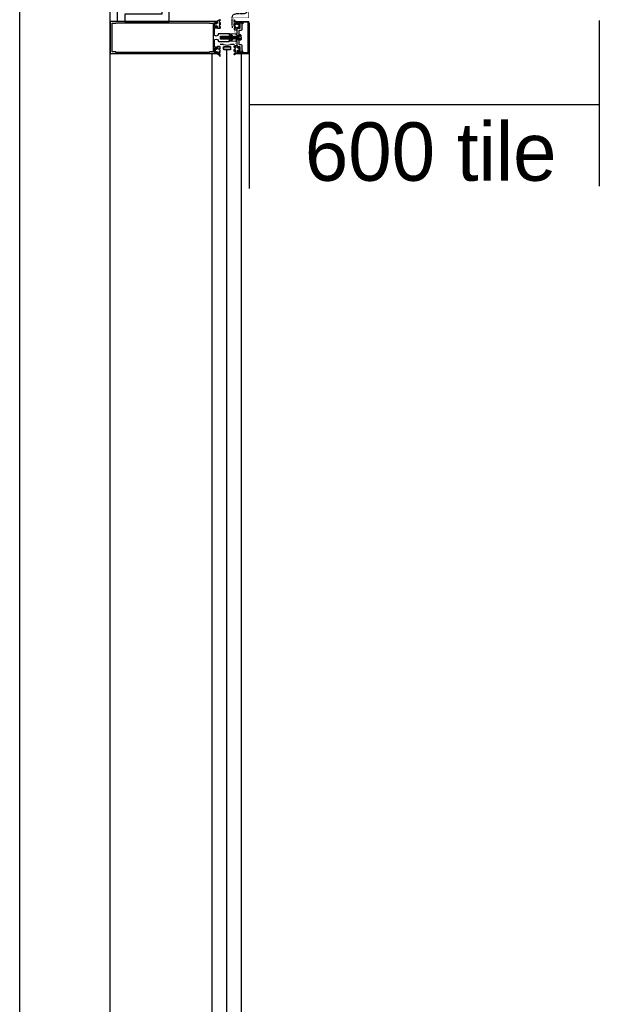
# Model space of a CAD drawing. Header units: millimetres. Extents: x -312551 to 250764, y -35891 to 59426.
# Tile 65 of 256: x -236151 to -235158, y 7377 to 9063. Entities that reach past the tile are written whole.
import ezdxf

# ---------------------------------------------------------------- set-up
doc = ezdxf.new("R2010")
doc.units = ezdxf.units.MM
doc.header["$LTSCALE"] = 2.5
doc.linetypes.add('AUSGEZOGEN', pattern=[0])
doc.linetypes.add('HIDDEN', pattern=[0.375, 0.25, -0.125])

msp = doc.modelspace()

# ---------------------------------------------------------------- linework, layer by layer
at = {"color": 8}
for p, q in [((-236150.5, -27784), (-236150.5, 58409.3)), ((-235995.5, 6209.5), (-235995.5, 9209.5)), ((-235995.5, 6209.5), (-235995.5, 9209.5)), ((-235983, 9059.5), (-235983, 9209.5)), ((-235778.8, 9059.5), (-235757.8, 9059.5)), ((-235776.3, 9057.3), (-235778.8, 9059.5)), ((-235774.3, 9058.3), (-235776.3, 9057.3)), ((-235769.6, 9058.3), (-235774.3, 9058.3)), ((-235769.6, 9055.3), (-235769.6, 9058.3)), ((-235768.1, 9055.3), (-235769.6, 9055.3)), ((-235768.1, 9058.3), (-235768.1, 9055.3)), ((-235759, 9058.3), (-235768.1, 9058.3)), ((-235759, 9005.7), (-235759, 9058.3)), ((-235757.8, 9004.5), (-235757.8, 9059.5)), ((-235757.5, 9057.3), (-235757.5, 8773.8)), ((-235157.5, 9061.3), (-235157.5, 8777.8)), ((-235801.1, 9020.1), (-235807.1, 9020.1)), ((-235802.8, 9034), (-235805.4, 9032)), ((-235802.6, 9029.9), (-235805.4, 9032)), ((-235802.8, 9034), (-235802.6, 9033.9)), ((-235802.2, 9029.4), (-235802.8, 9034)), ((-235802.1, 9034.4), (-235802.6, 9033.9)), ((-235802.2, 9029.4), (-235802.6, 9029.9)), ((-235802.1, 9034.4), (-235801.7, 9033.9)), ((-235801.3, 9029.9), (-235801.8, 9033.9)), ((-235801.8, 9029.4), (-235801.3, 9029.9)), ((-235801.2, 9034.4), (-235801.7, 9033.9)), ((-235800.8, 9029.4), (-235801.3, 9029.9)), ((-235801.2, 9034.4), (-235800.8, 9033.9)), ((-235800.3, 9034.4), (-235800.8, 9033.9)), ((-235800.3, 9034.4), (-235800.8, 9033.8)), ((-235800.3, 9029.9), (-235800.8, 9033.9)), ((-235800.8, 9029.4), (-235800.3, 9029.9)), ((-235800.3, 9034.4), (-235799.8, 9033.9)), ((-235799.8, 9029.4), (-235800.3, 9029.9)), ((-235799.8, 9029.4), (-235800.3, 9029.9)), ((-235799.7, 9029.4), (-235800.2, 9029.9)), ((-235799.3, 9029.9), (-235799.9, 9033.9)), ((-235799.3, 9034.4), (-235799.8, 9033.9)), ((-235799.8, 9029.4), (-235799.3, 9029.9)), ((-235799.3, 9034.4), (-235798.8, 9033.9)), ((-235798.8, 9029.4), (-235799.3, 9029.9)), ((-235798.4, 9029.9), (-235798.9, 9033.9)), ((-235798.3, 9034.4), (-235798.8, 9033.9)), ((-235798.8, 9029.4), (-235798.3, 9029.9)), ((-235798.3, 9034.4), (-235797.8, 9033.9)), ((-235797.8, 9029.4), (-235798.3, 9029.9)), ((-235797.4, 9029.9), (-235797.9, 9033.9)), ((-235797.3, 9034.4), (-235797.8, 9033.9)), ((-235797.8, 9029.4), (-235797.3, 9029.9)), ((-235797.3, 9034.4), (-235796.8, 9033.9)), ((-235796.8, 9029.4), (-235797.3, 9029.9)), ((-235796.4, 9029.9), (-235796.9, 9033.9)), ((-235796.4, 9034.4), (-235796.8, 9033.9)), ((-235796.8, 9029.4), (-235796.4, 9029.9)), ((-235796.4, 9034.4), (-235795.9, 9033.9)), ((-235795.9, 9029.4), (-235796.4, 9029.9)), ((-235795.4, 9034.4), (-235795.9, 9033.9)), ((-235795.4, 9029.9), (-235795.9, 9033.9)), ((-235795.9, 9029.4), (-235795.4, 9029.9)), ((-235795.4, 9034.4), (-235794.9, 9033.9)), ((-235794.9, 9029.4), (-235795.4, 9029.9)), ((-235794.4, 9034.4), (-235794.9, 9033.9)), ((-235794.4, 9029.9), (-235794.9, 9033.9)), ((-235794.9, 9029.4), (-235794.4, 9029.9)), ((-235794.4, 9034.4), (-235793.9, 9033.9)), ((-235793.9, 9029.4), (-235794.4, 9029.9)), ((-235793.4, 9034.4), (-235793.9, 9033.9)), ((-235793.4, 9029.9), (-235793.9, 9033.9)), ((-235793.9, 9029.4), (-235793.4, 9029.9)), ((-235793.4, 9034.4), (-235792.9, 9033.9)), ((-235792.9, 9029.4), (-235793.4, 9029.9)), ((-235792.4, 9034.4), (-235792.9, 9033.9)), ((-235792.4, 9029.9), (-235792.9, 9033.9)), ((-235792.9, 9029.4), (-235792.4, 9029.9)), ((-235792.4, 9034.4), (-235791.9, 9033.9)), ((-235791.9, 9029.4), (-235792.4, 9029.9)), ((-235791.4, 9034.4), (-235791.9, 9033.9)), ((-235791.4, 9029.9), (-235791.9, 9033.9)), ((-235791.9, 9029.4), (-235791.4, 9029.9)), ((-235791.4, 9034.4), (-235790.9, 9033.9)), ((-235790.9, 9029.4), (-235791.4, 9029.9)), ((-235790.4, 9034.4), (-235790.9, 9033.9)), ((-235790.4, 9029.9), (-235790.9, 9033.9)), ((-235790.9, 9029.4), (-235790.4, 9029.9)), ((-235790.5, 9034.4), (-235790, 9033.9)), ((-235790, 9029.4), (-235790.5, 9029.9)), ((-235790.4, 9034.4), (-235789.9, 9033.9)), ((-235789.9, 9029.4), (-235790.4, 9029.9)), ((-235789.6, 9029.9), (-235790.1, 9033.9)), ((-235789.5, 9034.4), (-235790, 9033.9)), ((-235790, 9029.4), (-235789.5, 9029.9)), ((-235789.5, 9034.4), (-235789, 9033.9)), ((-235789, 9029.4), (-235789.5, 9029.9)), ((-235788.6, 9029.9), (-235789.1, 9033.9)), ((-235783.1, 9020.1), (-235789.1, 9020.1)), ((-235788.5, 9034.4), (-235789, 9033.9)), ((-235789, 9029.4), (-235788.5, 9029.9)), ((-235788.5, 9034.4), (-235788, 9033.9)), ((-235788, 9029.4), (-235788.5, 9029.9)), ((-235787.6, 9029.9), (-235788.1, 9033.9)), ((-235787.5, 9034.4), (-235788, 9033.9)), ((-235788, 9029.4), (-235787.5, 9029.9)), ((-235787.5, 9034.4), (-235787, 9033.9)), ((-235787, 9029.4), (-235787.5, 9029.9)), ((-235786.6, 9029.9), (-235787.1, 9033.9)), ((-235786.6, 9034.4), (-235787, 9033.9)), ((-235787, 9029.4), (-235786.6, 9029.9)), ((-235786.6, 9034.4), (-235786.1, 9033.9)), ((-235786.1, 9029.4), (-235786.6, 9029.9)), ((-235785.6, 9034.4), (-235786.1, 9033.9)), ((-235785.6, 9029.9), (-235786.1, 9033.9)), ((-235786.1, 9029.4), (-235785.6, 9029.9)), ((-235785.6, 9034.4), (-235785.1, 9033.9)), ((-235785.1, 9029.4), (-235785.6, 9029.9)), ((-235784.6, 9034.4), (-235785.1, 9033.9)), ((-235784.6, 9029.9), (-235785.1, 9033.9)), ((-235785.1, 9029.4), (-235784.6, 9029.9)), ((-235784.6, 9034.4), (-235784.1, 9033.9)), ((-235784.1, 9029.4), (-235784.6, 9029.9)), ((-235783.6, 9034.4), (-235784.1, 9033.9)), ((-235783.6, 9029.9), (-235784.1, 9033.9)), ((-235784.1, 9029.4), (-235783.6, 9029.9)), ((-235783.6, 9034.4), (-235783.1, 9033.9)), ((-235783.1, 9029.4), (-235783.6, 9029.9)), ((-235782.6, 9034.4), (-235783.1, 9033.9)), ((-235782.6, 9029.9), (-235783.1, 9033.9)), ((-235783.1, 9029.4), (-235782.6, 9029.9)), ((-235782.6, 9034.4), (-235782.1, 9033.9)), ((-235782.1, 9029.4), (-235782.6, 9029.9)), ((-235781.6, 9034.4), (-235782.1, 9033.9)), ((-235781.6, 9029.9), (-235782.1, 9033.9)), ((-235782.1, 9029.4), (-235781.6, 9029.9)), ((-235781.6, 9034.4), (-235781.1, 9033.9)), ((-235781.1, 9029.4), (-235781.6, 9029.9)), ((-235780.6, 9034.4), (-235781.1, 9033.9)), ((-235780.6, 9029.9), (-235781.1, 9033.9)), ((-235781.1, 9029.4), (-235780.6, 9029.9)), ((-235780.6, 9034.4), (-235780.1, 9033.9)), ((-235780.1, 9029.4), (-235780.6, 9029.9)), ((-235779.7, 9029.9), (-235780.2, 9033.9)), ((-235779.6, 9034.4), (-235780.1, 9033.9)), ((-235780.1, 9029.4), (-235779.6, 9029.9)), ((-235779.6, 9034.4), (-235779.1, 9033.9)), ((-235779.1, 9029.4), (-235779.6, 9029.9)), ((-235778.7, 9029.9), (-235779.2, 9033.9)), ((-235778.6, 9034.4), (-235779.1, 9033.9)), ((-235779.1, 9029.4), (-235778.6, 9029.9)), ((-235778.6, 9034.4), (-235778.1, 9033.9)), ((-235778.1, 9029.4), (-235778.6, 9029.9)), ((-235777.7, 9029.9), (-235778.2, 9033.9)), ((-235777.6, 9034.4), (-235778.1, 9033.9)), ((-235778.1, 9029.4), (-235777.6, 9029.9)), ((-235777.5, 9034.4), (-235777.1, 9033.9)), ((-235777.1, 9029.4), (-235777.5, 9029.9)), ((-235776.6, 9034.4), (-235777.1, 9033.9)), ((-235776.6, 9029.9), (-235777.1, 9033.9)), ((-235777.1, 9029.4), (-235776.6, 9029.9)), ((-235776.6, 9034.4), (-235776.1, 9033.9)), ((-235776.1, 9029.4), (-235776.6, 9029.9)), ((-235775.6, 9034.4), (-235776.1, 9033.9)), ((-235775.6, 9029.9), (-235776.1, 9033.9)), ((-235776.1, 9029.4), (-235775.6, 9029.9)), ((-235775.6, 9034.4), (-235775.2, 9034)), ((-235775.2, 9029.6), (-235775.6, 9029.9)), ((-235820.5, 6414.5), (-235820.5, 9006)), ((-235820.5, 6414.5), (-235820.5, 9006)), ((-235795.5, 6413), (-235795.5, 9012.4)), ((-235795.5, 6413), (-235795.5, 9012.4)), ((-235776.3, 9006.7), (-235778.8, 9004.5)), ((-235778.8, 9004.5), (-235776.3, 9006.7)), ((-235778.8, 9004.5), (-235757.8, 9004.5)), ((-235774.3, 9005.7), (-235776.3, 9006.7)), ((-235776.3, 9006.7), (-235774.3, 9005.7)), ((-235769.6, 9005.7), (-235774.3, 9005.7)), ((-235770.5, 6209.5), (-235770.5, 9006)), ((-235770.5, 6209.5), (-235770.5, 9006)), ((-235768.1, 9008.7), (-235769.6, 9008.7)), ((-235769.6, 9008.7), (-235769.6, 9005.7)), ((-235768.1, 9005.7), (-235768.1, 9008.7)), ((-235759, 9005.7), (-235768.1, 9005.7)), ((-235757.8, 9004.5), (-235757.8, 9004.5)), ((-235757.5, 8917.6), (-235157.5, 8917.6))]:
    msp.add_line(p, q, dxfattribs=at)
at = {"color": 8, "linetype": 'AUSGEZOGEN'}
for p, q in [((-235771.8, 9036.5), (-235775.2, 9036.5)), ((-235775.2, 9027.5), (-235775.2, 9036.5)), ((-235771.7, 9034.2), (-235775.2, 9034.2)), ((-235771.7, 9029.8), (-235775.2, 9029.8)), ((-235771.8, 9027.5), (-235775.2, 9027.5)), ((-235771.3, 9032), (-235771.3, 9035.3)), ((-235771.3, 9032), (-235771.3, 9028.7))]:
    msp.add_line(p, q, dxfattribs=at)
at = {"color": 8, "linetype": 'Continuous'}
msp.add_lwpolyline([(-235970.6, 9059.5), (-235894.3, 9059.5), (-235894.3, 9209.5), (-235970.6, 9209.5), (-235970.6, 9197), (-235906.8, 9197), (-235906.8, 9072), (-235970.6, 9072)], close=True, dxfattribs=at)
at = {"color": 8, "linetype": 'Continuous', "const_width": 0.7}
msp.add_lwpolyline([(-235676.8, 9176.7), (-235758.2, 9176.7), (-235758.2, 9065.7), (-235784.2, 9065.7), (-235784.2, 9050)], dxfattribs=at)
at = {"color": 8}
for points in [[(-235995.5, 9032), (-235995.5, 9004.5), (-235819.3, 9004.5), (-235811.6, 9004.5), (-235811.6, 9006.5, 0.414214), (-235812.8, 9007.7), (-235812.8, 9006), (-235816.5, 9006, -0.414214), (-235816.8, 9006.3), (-235816.8, 9009.6), (-235817.2, 9010), (-235816.8, 9010.4), (-235816.8, 9013.7, -0.414214), (-235816.5, 9014), (-235812.8, 9014), (-235812.8, 9012.3, 0.414214), (-235811.6, 9013.5), (-235811.6, 9015.5), (-235816.5, 9015.5, -0.414214), (-235816.8, 9015.8), (-235816.8, 9020.2), (-235817.2, 9020.6), (-235816.8, 9021), (-235816.8, 9026.4, -0.414094), (-235813.8, 9029.4), (-235813.7, 9029.4, -0.354555), (-235810.7, 9026.9, 0.414214), (-235809.3, 9025.5), (-235791.8, 9025.5), (-235791.2, 9027.9), (-235790, 9027.9), (-235789.6, 9027, 0.44942), (-235789.1, 9026.9), (-235786.3, 9028.8, 0.738883), (-235786.5, 9029.4), (-235806.4, 9029.4, -0.414214), (-235806.7, 9029.7), (-235806.7, 9034.3, -0.414214), (-235806.4, 9034.6), (-235786.5, 9034.6, 0.738883), (-235786.3, 9035.1), (-235789.1, 9037, 0.44942), (-235789.6, 9036.9), (-235790, 9036.1), (-235791.2, 9036.1), (-235791.8, 9038.5), (-235809.3, 9038.5, 0.381238), (-235810.7, 9037.2, -0.381238), (-235813.7, 9034.6), (-235813.8, 9034.6, -0.414102), (-235816.8, 9037.6), (-235816.8, 9043.3), (-235817.2, 9043.6), (-235816.8, 9044), (-235816.8, 9048.2, -0.414214), (-235816.5, 9048.5), (-235811.6, 9048.5), (-235811.6, 9050.5, 0.414214), (-235812.8, 9051.7), (-235812.8, 9050.3, -0.414214), (-235813.1, 9050), (-235816.5, 9050, -0.414214), (-235816.8, 9050.3), (-235816.8, 9053.6), (-235817.2, 9054), (-235816.8, 9054.3), (-235816.8, 9057.7, -0.414214), (-235816.5, 9058), (-235813.1, 9058, -0.414214), (-235812.8, 9057.7), (-235812.8, 9056.3, 0.414214), (-235811.6, 9057.5), (-235811.6, 9059.5), (-235819.3, 9059.5), (-235995.5, 9059.5)], [(-235825.3, 9006.7, -0.414214), (-235825.5, 9006.5), (-235985.7, 9006.5, -0.414214), (-235986, 9006.8), (-235986, 9007.3, 0.414214), (-235986.2, 9007.5), (-235991.8, 9007.5, -0.414214), (-235992, 9007.7), (-235992, 9032), (-235992, 9056.3, -0.414214), (-235991.8, 9056.5), (-235986.3, 9056.5, 0.414214), (-235986, 9056.8), (-235986, 9057.2, -0.414214), (-235985.7, 9057.5), (-235825.5, 9057.5, -0.414214), (-235825.3, 9057.3), (-235825.3, 9056.7, 0.414214), (-235825.1, 9056.5), (-235819.6, 9056.5, -0.414214), (-235819.3, 9056.2), (-235819.3, 9014.5), (-235819.3, 9007.8, -0.414214), (-235819.6, 9007.5), (-235825.1, 9007.5, 0.414214), (-235825.3, 9007.3)], [(-235769.9, 9007.4), (-235773.6, 9006.4, -0.159806), (-235773.8, 9006.4), (-235775.5, 9007, 0.477975), (-235775.7, 9007), (-235778.2, 9005.9), (-235778.2, 9008.4, -0.414213), (-235776.9, 9009.7), (-235776.9, 9008), (-235772.9, 9008), (-235772.9, 9016), (-235776.9, 9016), (-235776.9, 9014.3, -0.414214), (-235778.2, 9015.6), (-235778.2, 9025.5), (-235779.8, 9025.5, -0.797893), (-235779.8, 9026.5), (-235778.2, 9027), (-235778.2, 9036.9), (-235779.8, 9037.5, -0.853959), (-235779.7, 9038.4), (-235778.2, 9038.4), (-235778.2, 9048.4, -0.414213), (-235776.9, 9049.7), (-235776.9, 9048), (-235772.9, 9048), (-235772.9, 9055.9), (-235776.9, 9055.9), (-235776.9, 9054.2, -0.414214), (-235778.2, 9055.5), (-235778.2, 9058), (-235775.8, 9057, 0.294837), (-235775.5, 9056.9), (-235773.8, 9057.6, -0.159804), (-235773.6, 9057.6), (-235769.9, 9056.6), (-235769.9, 9045.9, -0.414214), (-235771.9, 9043.9), (-235775.2, 9043.9), (-235775.2, 9039.7), (-235774.9, 9039.4), (-235775.2, 9039.1), (-235775.2, 9032.3), (-235775.5, 9032), (-235775.2, 9031.7), (-235775.2, 9024.8), (-235774.9, 9024.5), (-235775.2, 9024.2), (-235775.2, 9020), (-235771.9, 9020, -0.414214), (-235769.9, 9018)], [(-235790.1, 9010.9), (-235800.1, 9010.9, -0.414214), (-235801.1, 9011.9), (-235801.1, 9015.9, -0.414214), (-235800.1, 9016.9), (-235790.1, 9016.9, -0.414214), (-235789.1, 9015.9), (-235789.1, 9011.9, -0.414214)], [(-235790.1, 9011.4), (-235800.1, 9011.4, -0.414214), (-235800.6, 9011.9), (-235800.6, 9015.9, -0.414214), (-235800.1, 9016.4), (-235790.1, 9016.4, -0.414214), (-235789.6, 9015.9), (-235789.6, 9011.9, -0.414214)]]:
    msp.add_lwpolyline(points, format="xyb", close=True, dxfattribs=at)
for points in [[(-235807, 9063.1), (-235807, 9061.7, -0.252828), (-235808.7, 9059.8, 0.321514), (-235808.9, 9059.5), (-235808.9, 9058.6), (-235808.9, 9055.8, 0.401337), (-235808.6, 9055.5, 0.445832), (-235807.7, 9056.4), (-235807.6, 9057.4, -0.923794), (-235807, 9057.4), (-235807, 9054.4, -0.225702), (-235807.8, 9053.4), (-235808.7, 9052.8, 0.247027), (-235808.9, 9052.4), (-235808.9, 9049.6, 0.497658), (-235808.5, 9049.4, 0.409853), (-235807.8, 9050.6, -0.855868), (-235807, 9050.6), (-235807, 9048.5, -0.298571), (-235807.9, 9047.4), (-235811.6, 9047.4), (-235811.6, 9050.3, 0.348801), (-235812.8, 9051.8), (-235814.1, 9052.3), (-235813.9, 9051.5, -1.000003), (-235815.1, 9051.2), (-235815.4, 9052.4), (-235815.4, 9055.4), (-235815.1, 9056.7, -0.999999), (-235813.9, 9056.4), (-235814.1, 9055.6), (-235812.8, 9056.1, 0.348802), (-235811.6, 9057.6), (-235811.6, 9060.5), (-235809.4, 9061.7)], [(-235809.5, 9061.6, 0.251359), (-235808, 9063.2, -1.223835)], [(-235780.3, 9059.6, -0.251359), (-235781.8, 9061.1, 1.223835), (-235782.8, 9061.1), (-235782.8, 9059.6, 0.252828), (-235781.1, 9057.8, -0.321514), (-235780.9, 9057.5), (-235780.9, 9056.6), (-235780.9, 9053.8, -0.401337), (-235781.2, 9053.5, -0.445832), (-235782.1, 9054.4), (-235782.2, 9055.4, 0.923794), (-235782.8, 9055.3), (-235782.8, 9052.4, 0.225702), (-235781.9, 9051.3), (-235781.1, 9050.7, -0.247027), (-235780.9, 9050.4), (-235780.9, 9047.6, -0.497658), (-235781.3, 9047.3, -0.409853), (-235782, 9048.6, 0.855868), (-235782.8, 9048.6), (-235782.8, 9046.4, 0.298571), (-235781.9, 9045.4), (-235778.2, 9045.4), (-235778.2, 9048.3, -0.348801), (-235777, 9049.7), (-235775.7, 9050.2), (-235775.9, 9049.5, 1.000003), (-235774.7, 9049.2), (-235774.4, 9050.4), (-235774.4, 9053.4), (-235774.7, 9054.6, 0.999999), (-235775.9, 9054.3), (-235775.7, 9053.6), (-235777, 9054.1, -0.348802), (-235778.2, 9055.5), (-235778.2, 9058.5), (-235780.4, 9059.6)], [(-235790.1, 9036.1, -0.789944), (-235791.2, 9036.3), (-235791.2, 9039), (-235780.2, 9038.2), (-235780.2, 9037), (-235778.2, 9036.6), (-235778.2, 9034), (-235780.2, 9032), (-235778.2, 9030), (-235778.2, 9027.4), (-235780.2, 9027), (-235780.2, 9025.7), (-235791.2, 9025), (-235791.2, 9027.6, -0.789944), (-235790.1, 9027.9), (-235789.6, 9027), (-235786.2, 9028.4), (-235786.2, 9035.6), (-235789.6, 9037), (-235790.1, 9036.1)], [(-235809.5, 9002.3, -0.251359), (-235808, 9000.8, 1.223835), (-235807, 9000.8), (-235807, 9002.3, 0.252828), (-235808.7, 9004.1, -0.321514), (-235808.9, 9004.4), (-235808.9, 9005.3), (-235808.9, 9008.1, -0.401337), (-235808.6, 9008.4, -0.445832), (-235807.7, 9007.5), (-235807.6, 9006.5, 0.923794), (-235807, 9006.6), (-235807, 9009.5, 0.225702), (-235807.8, 9010.6), (-235808.7, 9011.2, -0.247027), (-235808.9, 9011.5), (-235808.9, 9014.3, -0.497658), (-235808.5, 9014.6, -0.409853), (-235807.8, 9013.3, 0.855868), (-235807, 9013.3), (-235807, 9015.5, 0.298571), (-235807.9, 9016.6), (-235811.6, 9016.6), (-235811.6, 9013.6, -0.348801), (-235812.8, 9012.2), (-235814.1, 9011.7), (-235813.9, 9012.4, 1.000003), (-235815.1, 9012.7), (-235815.4, 9011.5), (-235815.4, 9008.5), (-235815.1, 9007.3, 0.999999), (-235813.9, 9007.6), (-235814.1, 9008.3), (-235812.8, 9007.8, -0.348802), (-235811.6, 9006.4), (-235811.6, 9003.5), (-235809.4, 9002.3)], [(-235780.3, 9004.4, 0.251359), (-235781.8, 9002.8, -1.223835), (-235782.8, 9002.8), (-235782.8, 9004.3, -0.252828), (-235781.1, 9006.2, 0.321514), (-235780.9, 9006.5), (-235780.9, 9007.4), (-235780.9, 9010.2, 0.401337), (-235781.2, 9010.5, 0.445832), (-235782.1, 9009.6), (-235782.2, 9008.6, -0.923794), (-235782.8, 9008.6), (-235782.8, 9011.5, -0.225702), (-235781.9, 9012.6), (-235781.1, 9013.2, 0.247027), (-235780.9, 9013.6), (-235780.9, 9016.3, 0.497658), (-235781.3, 9016.6, 0.409853), (-235782, 9015.4, -0.855868), (-235782.8, 9015.4), (-235782.8, 9017.5, -0.298571), (-235781.9, 9018.6), (-235778.2, 9018.6), (-235778.2, 9015.7, 0.348801), (-235777, 9014.2), (-235775.7, 9013.7), (-235775.9, 9014.5, -1.000003), (-235774.7, 9014.8), (-235774.4, 9013.5), (-235774.4, 9010.5), (-235774.7, 9009.3, -0.999999), (-235775.9, 9009.6), (-235775.7, 9010.4), (-235777, 9009.9, 0.348802), (-235778.2, 9008.4), (-235778.2, 9005.5), (-235780.4, 9004.3)]]:
    msp.add_lwpolyline(points, format="xyb", dxfattribs=at)
at = {"color": 8, "linetype": 'HIDDEN', "ltscale": 10, "const_width": 0.5}
msp.add_lwpolyline([(-235782.8, 9002), (-235782.8, 9018.8), (-235778.6, 9027.2), (-235778.6, 9036.3), (-235780.7, 9038.4), (-235782.7, 9044.3), (-235782.7, 9062)], dxfattribs=at)
at = {"color": 8}
for centre, radius, start, end in [((-235802, 9029.6), 0.248, 225, 315), ((-235795.1, 9037.6), 18.5, 251.0754, 288.9246)]:
    msp.add_arc(centre, radius, start, end, dxfattribs=at)
at = {"color": 8, "linetype": 'AUSGEZOGEN'}
for centre, radius, start, end in [((-235772.9, 9035.3), 1.61, 316.5422, 48.393), ((-235772.9, 9028.7), 1.61, 311.607, 43.4578), ((-235778.1, 9031.9), 6.87, 1.0349, 20.2283), ((-235778.1, 9032.1), 6.87, 339.7717, 358.9651)]:
    msp.add_arc(centre, radius, start, end, dxfattribs=at)
at = {"color": 8, "linetype": 'HIDDEN', "ltscale": 2}
msp.add_spline([(-235710.3, 9209.5), (-235754, 9206.1), (-235759.8, 9204), (-235760.2, 9171), (-235759.6, 9155.3), (-235759.8, 9135.3), (-235759.3, 9112.3), (-235759.6, 9089.3), (-235760, 9081.6), (-235761.7, 9075.2), (-235776.5, 9072.6), (-235785.8, 9069.8), (-235786.9, 9062), (-235786.9, 9054.8), (-235786.5, 9048.1)], degree=3, dxfattribs=at)

# ---------------------------------------------------------------- texts
at = {"color": 8, "insert": (-235662, 8886.8), "char_height": 100, "width": 1820.019, "attachment_point": 1}
msp.add_mtext('600 tile', dxfattribs=at)

doc.saveas('drawing.dxf')
